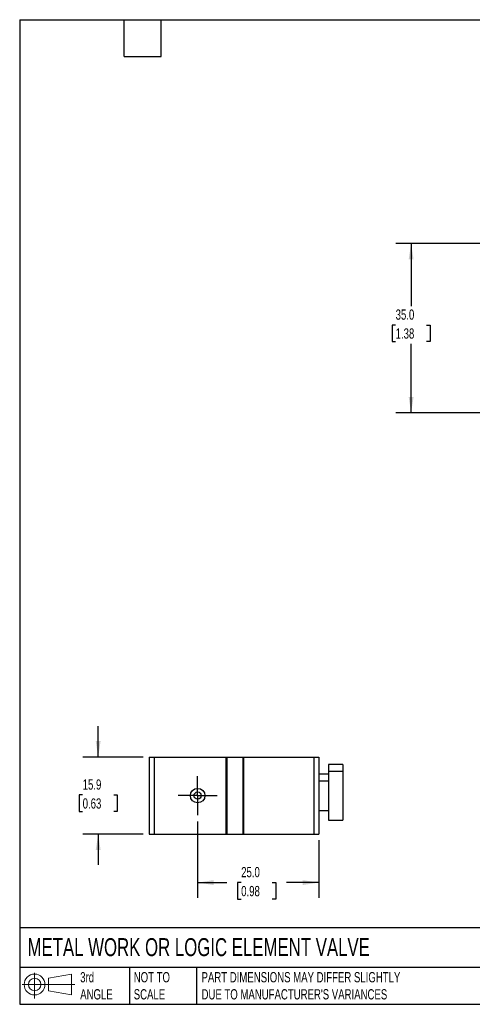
# Model space of a CAD drawing. Header units: millimetres. Extents: x 6 to 273, y 6 to 210.
# Tile 1 of 2: x 6 to 100, y 6 to 210. Entities that reach past the tile are written whole.
import ezdxf

# ---------------------------------------------------------------- set-up
doc = ezdxf.new("R2010")
doc.units = ezdxf.units.MM
doc.linetypes.add('SLD-Center', pattern=[19.05, 15.24, -1.27, 1.27, -1.27])
doc.linetypes.add('SLD-Solid', pattern=[0])
doc.layers.add('CENTER', color=40, linetype='SLD-Center')
doc.layers.add('SLD-DEFPOINTS', color=7, linetype='Continuous')
doc.layers.add('DIMENSIONS', color=140, linetype='SLD-Solid', lineweight=25)
doc.layers.add('TEXT', color=140, linetype='SLD-Solid', lineweight=25)
doc.styles.add('SLDTEXTSTYLE0', font='TXT', dxfattribs={"width": 0.7})
doc.dimstyles.new('SLDDIMSTYLE1', dxfattribs={"dimtxt": 2.158008, "dimasz": 3.302, "dimexe": 0, "dimexo": 0.0625, "dimgap": 0.539502, "dimtad": 0, "dimtih": 1, "dimtoh": 1, "dimdec": 1, "dimrnd": 1e-09, "dimzin": 4, "dimdsep": 46, "dimtxsty": 'SLDTEXTSTYLE0', "dimsah": 1, "dimcen": 0.09, "dimadec": 0, "dimazin": 1, "dimtfac": 1, "dimtdec": 1, "dimtofl": 0, "dimtmove": 0, "dimatfit": 3, "dimfxl": 0, "dimfrac": 2, "dimtolj": 1, "dimtzin": 12, "dimarcsym": 0})
doc.dimstyles.new('SLDDIMSTYLE5', dxfattribs={"dimtxt": 2.158008, "dimasz": 3.302, "dimexe": 0, "dimexo": 0.0625, "dimgap": 0.539502, "dimtad": 0, "dimtih": 1, "dimtoh": 1, "dimdec": 1, "dimrnd": 1e-09, "dimzin": 12, "dimdsep": 46, "dimtxsty": 'SLDTEXTSTYLE0', "dimsah": 1, "dimcen": 0.09, "dimadec": 0, "dimazin": 3, "dimtfac": 1, "dimtdec": 1, "dimtmove": 0, "dimatfit": 0, "dimfxl": 0, "dimfrac": 2, "dimtolj": 1, "dimtzin": 12, "dimarcsym": 0})

# ---------------------------------------------------------------- blocks, each defined once
blk = doc.blocks.new('Block11')
at = {"color": 7, "linetype": 'SLD-Solid', "lineweight": 18}
for p, q in [((2.59, 5.31), (2.59, 0)), ((5.48, 4.17), (10.18, 5.03)), ((5.48, 1.6), (5.48, 4.17)), ((10.18, 5.03), (10.18, 0.73)), ((0, 2.88), (10.87, 2.88)), ((5.48, 1.6), (10.18, 0.73))]:
    blk.add_line(p, q, dxfattribs=at)
for radius in [2.15, 1.29]:
    blk.add_circle((2.59, 2.88), radius, dxfattribs=at)
blk = doc.blocks.new('Block12')
at = {"layer": 'SLD-DEFPOINTS'}
blk.add_blockref('Block11', (0, 0), dxfattribs=at)
blk = doc.blocks.new('_D_11')
at = {"layer": 'DIMENSIONS'}
for p, q in [((129.57, 163.39), (84.03, 163.39)), ((87.2, 163.39), (87.2, 150.45)), ((84, 146.54), (83.27, 146.54)), ((83.27, 146.54), (83.27, 143.11)), ((90.41, 146.54), (91.14, 146.54)), ((91.14, 146.54), (91.14, 143.11)), ((83.27, 143.11), (84, 143.11)), ((87.2, 128.39), (87.2, 142.63)), ((91.14, 143.11), (90.41, 143.11)), ((129.57, 128.39), (84.03, 128.39))]:
    blk.add_line(p, q, dxfattribs=at)
for points in [[(87.2, 163.39), (86.7, 160.08), (87.71, 160.08)], [(87.2, 128.39), (87.71, 131.69), (86.7, 131.69)]]:
    blk.add_solid(points, dxfattribs=at)
at = {"layer": 'DIMENSIONS', "char_height": 2.117, "attachment_point": 1, "style": 'SLDTEXTSTYLE0'}
for s, insert in [('35.0', (84, 149.75)), ('1.38', (84, 145.84))]:
    blk.add_mtext(s, dxfattribs=dict(at, insert=insert))
blk = doc.blocks.new('_D_14')
at = {"layer": 'DIMENSIONS'}
for p, q in [((43.11, 44.11), (43.11, 28.3)), ((68.11, 40.2), (68.11, 28.3)), ((43.11, 31.47), (49.17, 31.47)), ((52.1, 31.47), (51.37, 31.47)), ((51.37, 31.47), (51.37, 28.04)), ((58.51, 31.47), (59.24, 31.47)), ((59.24, 31.47), (59.24, 28.04)), ((68.11, 31.47), (61.44, 31.47)), ((51.37, 28.04), (52.1, 28.04)), ((59.24, 28.04), (58.51, 28.04))]:
    blk.add_line(p, q, dxfattribs=at)
for points in [[(43.11, 31.47), (46.41, 30.97), (46.41, 31.98)], [(68.11, 31.47), (64.81, 31.98), (64.81, 30.97)]]:
    blk.add_solid(points, dxfattribs=at)
at = {"layer": 'DIMENSIONS', "char_height": 2.117, "attachment_point": 1, "style": 'SLDTEXTSTYLE0'}
for s, insert in [('25.0', (52.1, 34.69)), ('0.98', (52.1, 30.77))]:
    blk.add_mtext(s, dxfattribs=dict(at, insert=insert))
blk = doc.blocks.new('_D_15')
at = {"layer": 'DIMENSIONS'}
for p, q in [((22.57, 57.37), (22.57, 63.72)), ((31.84, 57.37), (19.39, 57.37)), ((19.36, 49.56), (18.63, 49.56)), ((18.63, 49.56), (18.63, 46.13)), ((25.77, 49.56), (26.5, 49.56)), ((26.5, 49.56), (26.5, 46.13)), ((18.63, 46.13), (19.36, 46.13)), ((26.5, 46.13), (25.77, 46.13)), ((31.84, 41.47), (19.39, 41.47)), ((22.57, 41.47), (22.57, 35.12))]:
    blk.add_line(p, q, dxfattribs=at)
for points in [[(22.57, 57.37), (23.07, 60.68), (22.06, 60.68)], [(22.57, 41.47), (22.06, 38.17), (23.07, 38.17)]]:
    blk.add_solid(points, dxfattribs=at)
at = {"layer": 'DIMENSIONS', "char_height": 2.117, "attachment_point": 1, "style": 'SLDTEXTSTYLE0'}
for s, insert in [('15.9', (19.36, 52.77)), ('0.63', (19.36, 48.86))]:
    blk.add_mtext(s, dxfattribs=dict(at, insert=insert))
blk = doc.blocks.new('SW_CENTERMARKSYMBOL_6')
at = {"layer": 'CENTER', "color": 0}
for p, q in [((0, 2.54), (0, 4.04)), ((0, 0), (0, 2.54)), ((-2.54, 0), (-4.04, 0)), ((0, 0), (-2.54, 0)), ((0, 0), (0, -2.54)), ((0, 0), (2.54, 0)), ((2.54, 0), (4.04, 0)), ((0, -2.54), (0, -4.04))]:
    blk.add_line(p, q, dxfattribs=at)

msp = doc.modelspace()

# ---------------------------------------------------------------- linework, layer by layer
for p, q in [((33.11, 57.37), (33.11, 41.47)), ((33.11, 57.37), (34.11, 57.37)), ((34.11, 57.37), (34.11, 41.47)), ((34.11, 57.37), (48.91, 57.37)), ((48.91, 57.37), (48.91, 41.47)), ((48.91, 57.37), (49.11, 57.37)), ((49.11, 57.37), (49.11, 41.47)), ((49.11, 57.37), (52.41, 57.37)), ((52.41, 57.37), (52.41, 41.47)), ((52.41, 57.37), (52.61, 57.37)), ((52.61, 57.37), (52.61, 41.47)), ((52.61, 57.37), (67.11, 57.37)), ((67.11, 57.37), (67.11, 41.47)), ((67.11, 57.37), (68.11, 57.37)), ((68.11, 57.37), (68.11, 41.47)), ((73.11, 55.87), (70.11, 55.87)), ((70.11, 55.87), (70.11, 54.37)), ((73.11, 55.87), (73.11, 54.37)), ((70.11, 53.87), (68.11, 53.87)), ((73.11, 54.37), (70.11, 54.37)), ((70.11, 54.37), (70.11, 44.37)), ((73.11, 54.37), (73.11, 44.37)), ((70.11, 52.37), (68.11, 52.37)), ((68.11, 46.37), (70.11, 46.37)), ((70.11, 44.37), (73.11, 44.37)), ((33.11, 41.47), (34.11, 41.47)), ((34.11, 41.47), (48.91, 41.47)), ((48.91, 41.47), (49.11, 41.47)), ((49.11, 41.47), (52.41, 41.47)), ((52.41, 41.47), (52.61, 41.47)), ((52.61, 41.47), (67.11, 41.47)), ((67.11, 41.47), (68.11, 41.47))]:
    msp.add_line(p, q)
for radius in [1.5, 0.75]:
    msp.add_circle((43.11, 49.42), radius)
at = {"layer": 'TEXT'}
for p, q in [((6.35, 209.55), (273.05, 209.55)), ((6.35, 209.55), (6.35, 6.35)), ((27.94, 201.93), (27.94, 209.55)), ((35.56, 201.93), (35.56, 209.55)), ((27.94, 201.93), (35.56, 201.93)), ((273.05, 22.13), (6.35, 22.13)), ((273.05, 13.97), (6.35, 13.97)), ((29.04, 13.97), (29.04, 6.35)), ((42.84, 13.97), (42.84, 6.35)), ((6.35, 6.35), (273.05, 6.35))]:
    msp.add_line(p, q, dxfattribs=at)

# ---------------------------------------------------------------- block references
at = {"layer": 'CENTER'}
msp.add_blockref('SW_CENTERMARKSYMBOL_6', (43.11, 49.42), dxfattribs=at)
at = {"layer": 'SLD-DEFPOINTS'}
msp.add_blockref('Block12', (6.84, 7.55), dxfattribs=at)

# ---------------------------------------------------------------- texts
at = {"layer": 'TEXT', "attachment_point": 1, "style": 'SLDTEXTSTYLE0'}
for s, insert, char_height in [('METAL WORK OR LOGIC ELEMENT VALVE', (7.97, 20), 3.7042), ('3rd^JANGLE', (18.85, 13), 2.117), ('NOT TO^JSCALE', (29.91, 13), 2.1167), ("PART DIMENSIONS MAY DIFFER SLIGHTLY ^JDUE TO MANUFACTURER'S VARIANCES", (43.91, 13), 2.1167)]:
    msp.add_mtext(s, dxfattribs=dict(at, insert=insert, char_height=char_height))

# ---------------------------------------------------------------- dimensions: what is measured, and where the dimension line sits
at = {"layer": 'DIMENSIONS'}
for base, p1, p2, dimstyle, picture, middle in [((87.2, 128.39), (130.84, 163.39), (130.84, 128.39), 'SLDDIMSTYLE1', '_D_11', (87.2, 146.54)), ((22.57, 41.47), (33.11, 57.37), (33.11, 41.47), 'SLDDIMSTYLE5', '_D_15', (22.57, 49.56))]:
    dim = msp.add_linear_dim(base=base, p1=p1, p2=p2, angle=90, dimstyle=dimstyle, dxfattribs=at)
    dim.commit()
    dim.dimension.update_dxf_attribs({"geometry": picture, "text_midpoint": middle, "dimtype": 160})
dim = msp.add_linear_dim(base=(43.11, 31.47), p1=(68.11, 41.47), p2=(43.11, 45.38), dimstyle='SLDDIMSTYLE1', dxfattribs=at)
dim.commit()
dim.dimension.update_dxf_attribs({"geometry": '_D_14', "text_midpoint": (55.3, 31.47), "dimtype": 160})

doc.saveas('drawing.dxf')
